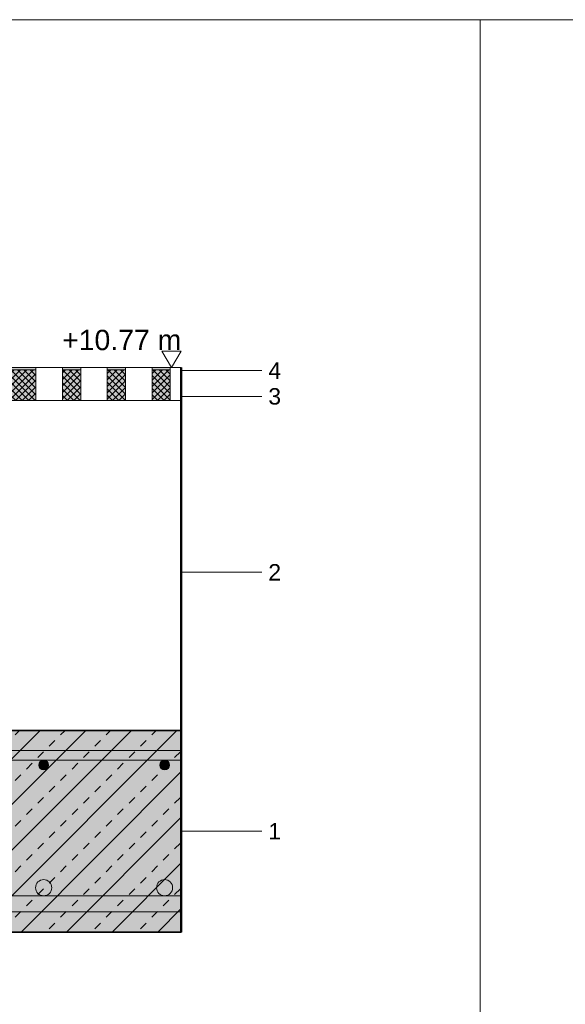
# Model space of a CAD drawing. Header units: metres. Extents: x 0.9 to 30.1, y -10.7 to 8.6.
# Tile 249 of 256: x 17.4 to 18.1, y 5.4 to 6.6. Entities that reach past the tile are written whole.
import ezdxf

# ---------------------------------------------------------------- set-up
doc = ezdxf.new("R2010")
doc.units = ezdxf.units.M
doc.layers.add('Keine', color=7, linetype='Continuous', lineweight=9)
doc.styles.add('Arial', font='arial.ttf')

msp = doc.modelspace()

# ---------------------------------------------------------------- hatches: boundary and pattern name
at = {"layer": 'Keine', "linetype": 'Continuous', "lineweight": 0, "true_color": 0xffaa00, "transparency": 33554687}
msp.add_hatch(color=40, dxfattribs=at).paths.add_polyline_path([(17.3044, 6.16891), (17.6294, 6.16891), (17.6294, 6.16591), (17.3044, 6.16591)])
at = {"layer": 'Keine', "linetype": 'Continuous', "lineweight": 0, "true_color": 0xeeeeee, "transparency": 33554687}
msp.add_hatch(color=7, dxfattribs=at).paths.add_polyline_path([(17.6294, 6.12791), (17.6294, 6.16591), (17.30475, 6.16591), (17.31216, 6.12791)])
at = {"layer": 'Keine', "linetype": 'Continuous', "lineweight": 5, "transparency": 33554687}
h = msp.add_hatch(dxfattribs=at)
h.set_pattern_fill('Dämmung FBHdvDfv', style=0, pattern_type=2)
h.set_pattern_definition([(45, (0, 0), (0, -0.008), []), (-45, (0, 0), (0.008, 0), [])])
h.paths.add_polyline_path([(17.6294, 6.12791), (17.6294, 6.16591), (17.30475, 6.16591), (17.31216, 6.12791)])
at = {"layer": 'Keine', "linetype": 'Continuous', "lineweight": 0, "true_color": 0xc0c0c0, "transparency": 33554687}
msp.add_hatch(color=9, dxfattribs=at).paths.add_polyline_path([(16.3794, 5.71891), (17.6294, 5.71891), (17.6294, 5.46891), (16.3794, 5.46891)])
at = {"layer": 'Keine', "linetype": 'Continuous', "lineweight": 13, "true_color": 0x333333, "transparency": 33554687}
h = msp.add_hatch(dxfattribs=at)
h.set_pattern_fill('Stahlbeton-M1_10', color=250, style=0, pattern_type=2)
h.set_pattern_definition([(45, (0, 0), (0.02828427, -0.02828427), [0.01, -0.01])])
h.paths.add_polyline_path([(16.3794, 5.71891), (17.6294, 5.71891), (17.6294, 5.46891), (16.3794, 5.46891)])
at = {"layer": 'Keine', "linetype": 'Continuous', "lineweight": 13, "true_color": 0x4c4c4c, "transparency": 33554687}
h = msp.add_hatch(dxfattribs=at)
h.set_pattern_fill('Stahlbeton-M1_10-1', color=251, style=0, pattern_type=2)
h.set_pattern_definition([(-135, (0.012426, -0.013254), (0.02828427, -0.02828427), [])])
h.paths.add_polyline_path([(16.3794, 5.71891), (17.6294, 5.71891), (17.6294, 5.46891), (16.3794, 5.46891)])
at = {"layer": 'Keine', "linetype": 'Continuous', "lineweight": 0, "true_color": 0xdddddd, "transparency": 33554687}
for points in [[(16.3794, 5.69391), (16.3794, 5.68191), (17.6294, 5.68191), (17.6294, 5.69391)], [(16.3794, 5.51391), (16.3794, 5.49391), (17.6294, 5.49391), (17.6294, 5.51391)]]:
    msp.add_hatch(color=254, dxfattribs=at).paths.add_polyline_path(points)
h = msp.add_hatch(color=254, dxfattribs=at)
edge = h.paths.add_edge_path()
edge.add_arc((17.45866, 5.67591), 0.006, 0, 360)
h = msp.add_hatch(color=254, dxfattribs=at)
edge = h.paths.add_edge_path()
edge.add_arc((17.60866, 5.67591), 0.006, 0, 360)
h = msp.add_hatch(color=254, dxfattribs=at)
edge = h.paths.add_edge_path()
edge.add_arc((17.45866, 5.52391), 0.01, 0, 360)
h = msp.add_hatch(color=254, dxfattribs=at)
edge = h.paths.add_edge_path()
edge.add_arc((17.60866, 5.52391), 0.01, 0, 360)

# ---------------------------------------------------------------- linework, layer by layer
at = {"layer": 'Keine', "color": 253, "linetype": 'Continuous', "lineweight": 9, "true_color": 0xaaaaaa, "transparency": 33554687}
for p, q in [((17.7294, 6.16491), (17.6294, 6.16491)), ((17.7294, 6.13291), (17.6294, 6.13291)), ((17.7294, 5.91491), (17.6294, 5.91491)), ((17.7294, 5.59391), (17.6294, 5.59391))]:
    msp.add_line(p, q, dxfattribs=at)
at = {"layer": 'Keine', "color": 255, "flags": 128}
for points in [[(16, 6.6), (18, 6.6), (18, 4.2), (16, 4.2)], [(18, 6.6), (20, 6.6), (20, 4.2), (18, 4.2)]]:
    msp.add_lwpolyline(points, close=True, dxfattribs=at)
at = {"layer": 'Keine', "color": 7, "linetype": 'Continuous', "lineweight": 13, "transparency": 33554687, "flags": 128}
msp.add_lwpolyline([(17.60544, 6.18891), (17.61742, 6.16891), (17.6294, 6.18891)], close=True, dxfattribs=at)
at = {"layer": 'Keine', "color": 7, "linetype": 'Continuous', "lineweight": 5, "transparency": 33554687, "flags": 128}
for points in [[(17.3044, 6.16891), (17.6294, 6.16891), (17.6294, 6.16591), (17.3044, 6.16591)], [(17.6294, 6.12791), (17.6294, 6.16591), (17.30475, 6.16591), (17.31216, 6.12791)]]:
    msp.add_lwpolyline(points, close=True, dxfattribs=at)
at = {"layer": 'Keine', "color": 7, "linetype": 'Continuous', "lineweight": 35, "transparency": 33554687, "flags": 128}
msp.add_lwpolyline([(16.3794, 5.71891), (17.6294, 5.71891), (17.6294, 5.46891), (16.3794, 5.46891)], close=True, dxfattribs=at)
at = {"layer": 'Keine', "color": 9, "linetype": 'Continuous', "lineweight": 13, "transparency": 33554687, "flags": 128}
for points in [[(16.3794, 5.69391), (16.3794, 5.68191), (17.6294, 5.68191), (17.6294, 5.69391)], [(16.3794, 5.51391), (16.3794, 5.49391), (17.6294, 5.49391), (17.6294, 5.51391)]]:
    msp.add_lwpolyline(points, close=True, dxfattribs=at)
at = {"layer": 'Keine', "color": 9, "linetype": 'Continuous', "lineweight": 13, "transparency": 33554687}
for centre, radius in [((17.45866, 5.67591), 0.006), ((17.60866, 5.67591), 0.006), ((17.45866, 5.52391), 0.01), ((17.60866, 5.52391), 0.01)]:
    msp.add_circle(centre, radius, dxfattribs=at)

# ---------------------------------------------------------------- texts
at = {"layer": 'Keine', "color": 7, "transparency": 33554687, "insert": (17.6294, 6.18997), "char_height": 0.025218, "attachment_point": 9, "rotation": 0.00136, "line_spacing_factor": 0.969122, "style": 'Arial'}
msp.add_mtext('+10.77 m', dxfattribs=at)
at = {"layer": 'Keine', "color": 7, "transparency": 33554687, "char_height": 0.020374, "attachment_point": 6, "line_spacing_factor": 0.969122, "style": 'Arial'}
for s, insert in [('4 ', (17.75317, 6.16491)), ('3 ', (17.75317, 6.13291)), ('2 ', (17.75317, 5.91491)), ('1 ', (17.75317, 5.59391))]:
    msp.add_mtext(s, dxfattribs=dict(at, insert=insert))

# ---------------------------------------------------------------- next in the draw order: wipeouts: each hides what was drawn before it
at = {"color": 255, "linetype": 'Continuous', "lineweight": 9, "transparency": 33554687}
for points in [[(17.44901, 6.16891), (17.48201, 6.16891), (17.48201, 6.12791), (17.44901, 6.12791)], [(17.50457, 6.16891), (17.53757, 6.16891), (17.53757, 6.12791), (17.50457, 6.12791)], [(17.56012, 6.16891), (17.59312, 6.16891), (17.59312, 6.12791), (17.56012, 6.12791)], [(17.61568, 6.16891), (17.6294, 6.16891), (17.6294, 6.12791), (17.61568, 6.12791)]]:
    msp.add_wipeout(points, dxfattribs=at).dxf.layer = 'Keine'

# ---------------------------------------------------------------- next in the draw order: linework, layer by layer
at = {"layer": 'Keine', "color": 255, "lineweight": 50}
msp.add_line((17.6294, 5.46891), (17.6294, 6.16891), dxfattribs=at)
at = {"layer": 'Keine', "color": 7, "linetype": 'Continuous', "lineweight": 9, "transparency": 33554687, "flags": 128}
for points in [[(17.44901, 6.16891), (17.48201, 6.16891), (17.48201, 6.12791), (17.44901, 6.12791)], [(17.50457, 6.16891), (17.53757, 6.16891), (17.53757, 6.12791), (17.50457, 6.12791)], [(17.56012, 6.16891), (17.59312, 6.16891), (17.59312, 6.12791), (17.56012, 6.12791)], [(17.61568, 6.16891), (17.6294, 6.16891), (17.6294, 6.12791), (17.61568, 6.12791)]]:
    msp.add_lwpolyline(points, close=True, dxfattribs=at)

doc.saveas('drawing.dxf')
